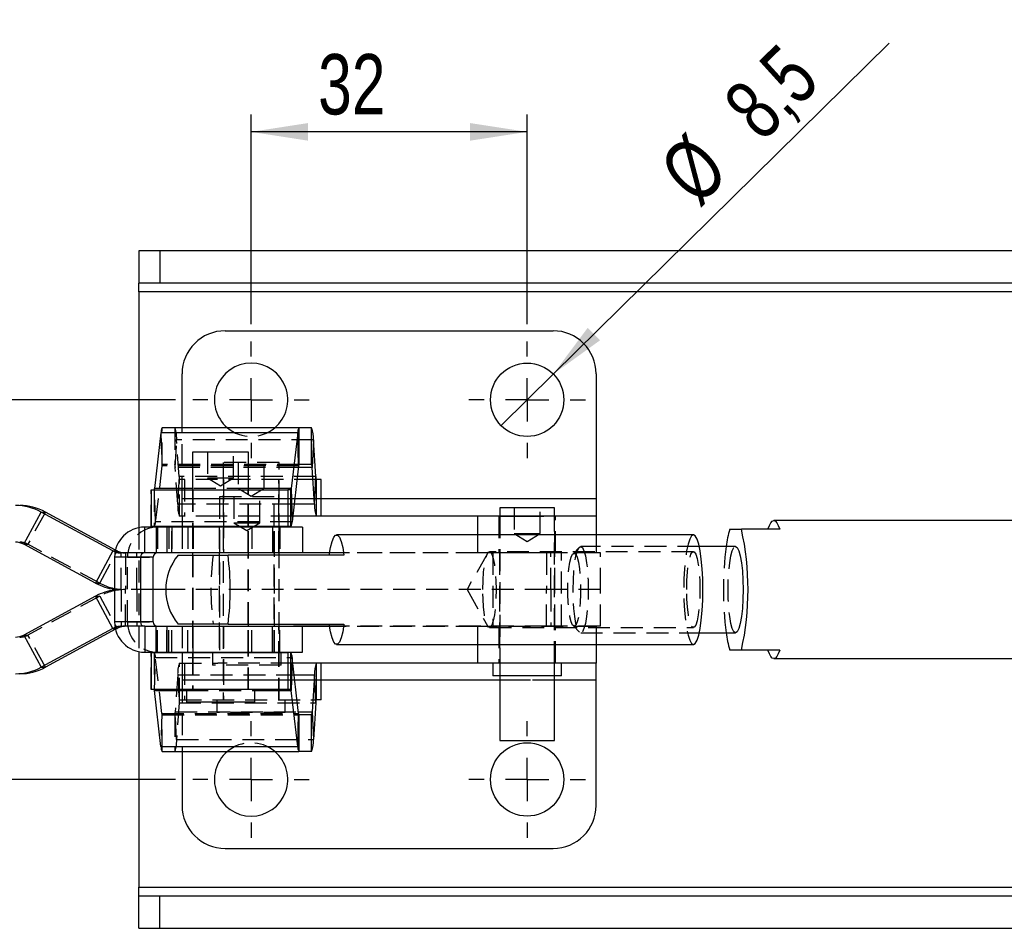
# Model space of a CAD drawing. Extents: x 85 to 782, y 44 to 558.
# Tile 3 of 10: x 187 to 301, y 276 to 381. Entities that reach past the tile are written whole.
import ezdxf

# ---------------------------------------------------------------- set-up
doc = ezdxf.new("R2010")
doc.units = 0
doc.header["$LTSCALE"] = 2
doc.linetypes.add('HIDDEN', pattern=[1.905, 1.27, -0.635])
doc.layers.get('0').update_dxf_attribs({"linetype": 'CONTINUOUS'})
doc.styles.add('SLDTEXTSTYLE0', font='TXT', dxfattribs={"width": 0.75})
doc.dimstyles.new('SLDDIMSTYLE3', dxfattribs={"dimtxt": 7, "dimasz": 6.604, "dimexe": 0, "dimexo": 0.0625, "dimgap": 1.75, "dimtad": 1, "dimdec": 3, "dimrnd": 1e-09, "dimzin": 12, "dimtxsty": 'SLDTEXTSTYLE0', "dimsah": 1, "dimcen": 0.09, "dimazin": 3, "dimtfac": 1, "dimtdec": 3, "dimtofl": 0, "dimtmove": 0, "dimatfit": 3, "dimtolj": 1, "dimtzin": 12})
doc.dimstyles.new('SLDDIMSTYLE4', dxfattribs={"dimtxt": 7, "dimasz": 6.604, "dimexe": 0, "dimexo": 0.0625, "dimgap": 1.75, "dimtad": 1, "dimdec": 3, "dimrnd": 1e-09, "dimzin": 12, "dimtxsty": 'SLDTEXTSTYLE0', "dimblk1": 'NONE', "dimsah": 1, "dimcen": 0, "dimazin": 3, "dimtfac": 1, "dimtdec": 3, "dimtmove": 0, "dimatfit": 3, "dimtolj": 1, "dimtzin": 12})

# ---------------------------------------------------------------- blocks, each defined once
blk = doc.blocks.new('_D_5')
at = {"color": 179, "linetype": 'CONTINUOUS'}
for p, q in [((173.07, 337.16), (173.07, 354.72)), ((205.37, 337.16), (171.07, 337.16)), ((173.07, 293.16), (173.07, 337.16)), ((205.37, 293.16), (171.07, 293.16))]:
    blk.add_line(p, q, dxfattribs=at)
for points in [[(173.07, 337.16), (172.05, 330.55), (174.08, 330.55)], [(173.07, 293.16), (174.08, 299.76), (172.05, 299.76)]]:
    blk.add_solid(points, dxfattribs=at)
at = {"color": 179, "linetype": 'CONTINUOUS', "insert": (164.04, 338.69, -50.05), "char_height": 7, "attachment_point": 1, "rotation": 90, "style": 'SLDTEXTSTYLE0'}
blk.add_mtext('44', dxfattribs=at)
blk = doc.blocks.new('_D_6')
at = {"color": 179, "linetype": 'CONTINUOUS'}
for p, q in [((214.12, 345.91), (214.12, 370.21)), ((246.12, 345.91), (246.12, 370.21)), ((246.12, 368.21), (214.12, 368.21))]:
    blk.add_line(p, q, dxfattribs=at)
for points in [[(214.12, 368.21), (220.72, 367.19), (220.72, 369.23)], [(246.12, 368.21), (239.51, 369.23), (239.51, 367.19)]]:
    blk.add_solid(points, dxfattribs=at)
at = {"color": 179, "linetype": 'CONTINUOUS', "insert": (221.89, 377.23, -50.05), "char_height": 7, "attachment_point": 1, "style": 'SLDTEXTSTYLE0'}
blk.add_mtext('32', dxfattribs=at)
blk = doc.blocks.new('_D_8')
at = {"color": 179, "linetype": 'CONTINUOUS'}
for q in [(288.07, 378.5), (243.09, 334.17)]:
    blk.add_line((249.14, 340.14), q, dxfattribs=at)
blk.add_solid([(249.14, 340.14), (254.56, 344.05), (253.13, 345.5)], dxfattribs=at)
at = {"color": 179, "linetype": 'CONTINUOUS', "char_height": 7, "attachment_point": 1, "rotation": 44.583, "style": 'SLDTEXTSTYLE0'}
for s, insert in [('8,5', (268.43, 371.91, -50.05)), ('%%c', (260.99, 364.42, -50.05))]:
    blk.add_mtext(s, dxfattribs=dict(at, insert=insert))
blk = doc.blocks.new('_NONE')
blk = doc.blocks.new('SW_CENTERMARKSYMBOL_6')
at = {"color": 0, "linetype": 'CONTINUOUS'}
for p, q in [((0, 5), (0, 6.75)), ((0, 0), (0, 2.5)), ((-5, 0), (-6.75, 0)), ((0, 0), (-2.5, 0)), ((0, 0), (0, -2.5)), ((0, 0), (2.5, 0)), ((5, 0), (6.75, 0)), ((0, -5), (0, -6.75))]:
    blk.add_line(p, q, dxfattribs=at)
blk = doc.blocks.new('SW_CENTERMARKSYMBOL_7')
at = {"color": 0, "linetype": 'CONTINUOUS'}
for p, q in [((0, 5), (0, 6.75)), ((0, 0), (0, 2.5)), ((-5, 0), (-6.75, 0)), ((0, 0), (-2.5, 0)), ((0, 0), (0, -2.5)), ((0, 0), (2.5, 0)), ((5, 0), (6.75, 0)), ((0, -5), (0, -6.75))]:
    blk.add_line(p, q, dxfattribs=at)
blk = doc.blocks.new('SW_CENTERMARKSYMBOL_8')
at = {"color": 0, "linetype": 'CONTINUOUS'}
for p, q in [((0, 5), (0, 6.75)), ((0, 0), (0, 2.5)), ((-5, 0), (-6.75, 0)), ((0, 0), (-2.5, 0)), ((0, 0), (0, -2.5)), ((0, 0), (2.5, 0)), ((5, 0), (6.75, 0)), ((0, -5), (0, -6.75))]:
    blk.add_line(p, q, dxfattribs=at)
blk = doc.blocks.new('SW_CENTERMARKSYMBOL_9')
at = {"color": 0, "linetype": 'CONTINUOUS'}
for p, q in [((0, 5), (0, 6.75)), ((0, 0), (0, 2.5)), ((-5, 0), (-6.75, 0)), ((0, 0), (-2.5, 0)), ((0, 0), (0, -2.5)), ((0, 0), (2.5, 0)), ((5, 0), (6.75, 0)), ((0, -5), (0, -6.75))]:
    blk.add_line(p, q, dxfattribs=at)

msp = doc.modelspace()

# ---------------------------------------------------------------- linework, layer by layer
at = {"color": 7, "linetype": 'CONTINUOUS'}
for p, q in [((201.117377, 354.407427), (201.117377, 350.657427)), ((203.55807, 354.407427), (201.117377, 354.407427)), ((203.55807, 354.407427), (203.55807, 350.657427)), ((315.88015, 354.407427), (203.55807, 354.407427)), ((203.55807, 350.657427), (201.117377, 350.657427)), ((201.117377, 349.657425), (201.117377, 350.657427)), ((315.88015, 350.657427), (203.55807, 350.657427)), ((201.117377, 349.657425), (201.117377, 322.341603)), ((211.117377, 345.157425), (249.117378, 345.157425)), ((206.117377, 333.912262), (206.117377, 340.157426)), ((254.117377, 340.157426), (254.117377, 325.662262)), ((203.677577, 333.346019), (202.929674, 326.859977)), ((219.528242, 333.346019), (203.677577, 333.346019)), ((219.665961, 333.912262), (203.815295, 333.912262)), ((219.528242, 333.346019), (218.78034, 326.859977)), ((219.630034, 329.514546), (219.528242, 333.346019)), ((219.665961, 333.912262), (219.665961, 329.662262)), ((221.136262, 333.912262), (219.665961, 333.912262)), ((221.136262, 329.662262), (221.136262, 333.912262)), ((221.34338, 332.527987), (221.190293, 329.301147)), ((221.618114, 328.273377), (221.34338, 332.527987)), ((207.336138, 331.102588), (207.336138, 326.712262)), ((213.836138, 331.102588), (207.336138, 331.102588)), ((213.836138, 326.712262), (213.836138, 331.102588)), ((219.630034, 329.514546), (218.882132, 323.028505)), ((221.136262, 329.662262), (219.665961, 329.662262)), ((221.465027, 325.046536), (221.190293, 329.301147)), ((221.465027, 325.046536), (221.618114, 328.273377)), ((221.672144, 327.912262), (221.672144, 323.662262)), ((222.250266, 327.912262), (221.672144, 327.912262)), ((222.250266, 323.662262), (222.250266, 327.912262)), ((202.52818, 326.712262), (202.52818, 322.462262)), ((202.52818, 326.712262), (218.391013, 326.712262)), ((218.391013, 326.712262), (218.391013, 322.462262)), ((218.744413, 326.712262), (218.391013, 326.712262)), ((218.744413, 322.462262), (218.744413, 326.712262)), ((218.78034, 326.859977), (218.882132, 323.028505)), ((254.117377, 325.662262), (254.117377, 323.662262)), ((187.766224, 320.416251), (189.788541, 324.153756)), ((198.106931, 319.6486), (189.788541, 324.153756)), ((189.788541, 324.153756), (190.275807, 324.153756)), ((198.407562, 319.749679), (190.275807, 324.153756)), ((242.942378, 324.652589), (242.942378, 323.662262)), ((249.292378, 324.652589), (242.942378, 324.652589)), ((249.292378, 323.662262), (249.292378, 324.652589)), ((240.370881, 323.662262), (218.95521, 323.662262)), ((254.117377, 323.662262), (240.370881, 323.662262)), ((254.117377, 323.662262), (254.117377, 321.507425)), ((322.215542, 323.157426), (274.704777, 323.157426)), ((201.790056, 319.407426), (201.790056, 322.407425)), ((203.113967, 322.407425), (201.790056, 322.407425)), ((218.391013, 322.462262), (202.52818, 322.462262)), ((203.113967, 322.407425), (203.113967, 319.407426)), ((204.336138, 322.407425), (203.113967, 322.407425)), ((204.336138, 322.407425), (204.336138, 319.407426)), ((216.606295, 322.407425), (204.336138, 322.407425)), ((206.117377, 322.462262), (206.117377, 322.407425)), ((207.336138, 322.462262), (207.336138, 322.407425)), ((213.836138, 322.407425), (213.836138, 322.462262)), ((216.606295, 322.407425), (216.606295, 319.407426)), ((220.066739, 322.407425), (216.606295, 322.407425)), ((216.807451, 322.407425), (216.807451, 322.462262)), ((218.744413, 322.462262), (218.391013, 322.462262)), ((220.066739, 322.407425), (220.066739, 319.407426)), ((269.596376, 322.157426), (270.952113, 322.157426)), ((275.382646, 322.157426), (270.952113, 322.157426)), ((265.377127, 321.507425), (224.025436, 321.507425)), ((196.084614, 315.911096), (187.766224, 320.416251)), ((198.106931, 319.6486), (196.084614, 315.911096)), ((270.274245, 320.157426), (266.062241, 320.157426)), ((201.292213, 318.907425), (198.305153, 318.907425)), ((198.305153, 318.907425), (198.305153, 311.407426)), ((202.776699, 318.907425), (201.292213, 318.907425)), ((201.292213, 318.907425), (201.292213, 311.407426)), ((203.113967, 319.407426), (201.790056, 319.407426)), ((202.776699, 311.407426), (202.776699, 318.907425)), ((204.336138, 319.407426), (203.113967, 319.407426)), ((216.606295, 319.407426), (204.336138, 319.407426)), ((205.654353, 319.157426), (211.449323, 319.157426)), ((207.336138, 319.407426), (207.336138, 319.157426)), ((224.888621, 319.157426), (211.449323, 319.157426)), ((213.836138, 319.157426), (213.836138, 319.407426)), ((219.047915, 319.407426), (216.606295, 319.407426)), ((223.19966, 319.407426), (219.047915, 319.407426)), ((223.200424, 319.412262), (220.066739, 319.412262)), ((204.236138, 315.157425), (202.776699, 315.157425)), ((196.084614, 314.403755), (187.766224, 309.8986)), ((198.106931, 310.666251), (196.084614, 314.403755)), ((198.106931, 310.666251), (189.788541, 306.161095)), ((198.407562, 310.565172), (190.275807, 306.161095)), ((201.292213, 311.407426), (198.305153, 311.407426)), ((202.776699, 311.407426), (201.292213, 311.407426)), ((201.790056, 310.907425), (201.790056, 307.907426)), ((201.790056, 310.907425), (203.113967, 310.907425)), ((203.113967, 307.907426), (203.113967, 310.907425)), ((203.113967, 310.907425), (204.336138, 310.907425)), ((204.336138, 310.907425), (204.336138, 307.907426)), ((204.336138, 310.907425), (216.606295, 310.907425)), ((211.449323, 311.157425), (205.654353, 311.157425)), ((207.336138, 311.157425), (207.336138, 310.907425)), ((211.449323, 311.157425), (224.888621, 311.157425)), ((213.836138, 310.907425), (213.836138, 311.157425)), ((216.606295, 307.907426), (216.606295, 310.907425)), ((216.606295, 310.907425), (219.047915, 310.907425)), ((223.19966, 310.907425), (219.047915, 310.907425)), ((220.066739, 307.907426), (220.066739, 310.907425)), ((223.200424, 310.902589), (220.066739, 310.902589)), ((187.766224, 309.8986), (189.788541, 306.161095)), ((266.062241, 310.157426), (270.274245, 310.157426)), ((224.025436, 308.807426), (265.377127, 308.807426)), ((254.117377, 308.807426), (254.117377, 306.652589)), ((270.952113, 308.157426), (269.596376, 308.157426)), ((275.382646, 308.157426), (270.952113, 308.157426)), ((201.117377, 307.973248), (201.117377, 280.657426)), ((201.790056, 307.907426), (203.113967, 307.907426)), ((202.52818, 307.852589), (202.52818, 303.602589)), ((202.52818, 307.852589), (218.391013, 307.852589)), ((203.113967, 307.907426), (204.336138, 307.907426)), ((204.336138, 307.907426), (216.606295, 307.907426)), ((206.117377, 307.907426), (206.117377, 307.852589)), ((207.336138, 307.907426), (207.336138, 307.852589)), ((213.836138, 307.852589), (213.836138, 307.907426)), ((216.606295, 307.907426), (220.066739, 307.907426)), ((217.601202, 307.852589), (217.601202, 307.907426)), ((218.391013, 307.852589), (218.391013, 303.602589)), ((218.744413, 307.852589), (218.391013, 307.852589)), ((218.744413, 303.602589), (218.744413, 307.852589)), ((218.882132, 307.286346), (218.78034, 303.454874)), ((219.630034, 300.800305), (218.882132, 307.286346)), ((274.704777, 307.157426), (322.215542, 307.157426)), ((189.788541, 306.161095), (190.275807, 306.161095)), ((240.370881, 306.652589), (218.95521, 306.652589)), ((221.672144, 306.652589), (221.672144, 302.402589)), ((222.250266, 302.402589), (222.250266, 306.652589)), ((254.117377, 306.652589), (240.370881, 306.652589)), ((242.148627, 306.652589), (242.148627, 305.152589)), ((250.086125, 305.152589), (250.086125, 306.652589)), ((254.117377, 304.652589), (254.117377, 306.652589)), ((221.465027, 305.268315), (221.190293, 301.013704)), ((221.618114, 302.041474), (221.465027, 305.268315)), ((250.086125, 305.152589), (242.148627, 305.152589)), ((242.942378, 305.152589), (242.942378, 297.657425)), ((249.292378, 297.657425), (249.292378, 305.152589)), ((218.391013, 303.602589), (202.52818, 303.602589)), ((206.617388, 303.602589), (206.617388, 302.102589)), ((214.554888, 302.102589), (214.554888, 303.602589)), ((218.744413, 303.602589), (218.391013, 303.602589)), ((254.117377, 290.157425), (254.117377, 304.652589)), ((203.677577, 296.968832), (202.929674, 303.454874)), ((219.528242, 296.968832), (218.78034, 303.454874)), ((214.554888, 302.102589), (206.617388, 302.102589)), ((221.618114, 302.041474), (221.34338, 297.786864)), ((222.250266, 302.402589), (221.672144, 302.402589)), ((219.528242, 296.968832), (219.630034, 300.800305)), ((219.665961, 300.652589), (219.665961, 296.402589)), ((221.136262, 300.652589), (219.665961, 300.652589)), ((221.136262, 296.402589), (221.136262, 300.652589)), ((221.190293, 301.013704), (221.34338, 297.786864)), ((203.677577, 296.968832), (219.528242, 296.968832)), ((242.942378, 297.657425), (245.50343, 297.657425)), ((245.50343, 297.657425), (249.292378, 297.657425)), ((203.815295, 296.402589), (219.665961, 296.402589)), ((206.117377, 296.402589), (206.117377, 290.157425)), ((221.136262, 296.402589), (219.665961, 296.402589)), ((211.117377, 285.157426), (249.117378, 285.157426)), ((201.117377, 279.657424), (201.117377, 280.657426)), ((201.117377, 275.907424), (201.117377, 279.657424)), ((201.117377, 279.657424), (203.55807, 279.657424)), ((203.55807, 275.907424), (203.55807, 279.657424)), ((203.55807, 279.657424), (315.88015, 279.657424)), ((201.117377, 275.907424), (203.55807, 275.907424)), ((203.55807, 275.907424), (315.88015, 275.907424))]:
    msp.add_line(p, q, dxfattribs=at)
at = {"color": 8, "linetype": 'CONTINUOUS'}
for p, q in [((318.908893, 349.657425), (201.117377, 349.657425)), ((221.190293, 329.301147), (219.605427, 329.301147)), ((207.336138, 326.859977), (202.929674, 326.859977)), ((218.78034, 326.859977), (213.836138, 326.859977)), ((254.117377, 325.662262), (222.250266, 325.662262)), ((221.465027, 325.046536), (219.11483, 325.046536)), ((240.370881, 323.662262), (240.370881, 321.507425)), ((198.106931, 319.6486), (198.384188, 319.6486)), ((198.106931, 310.666251), (198.384188, 310.666251)), ((240.370881, 308.807426), (240.370881, 306.652589)), ((219.11483, 305.268315), (221.465027, 305.268315)), ((242.942378, 304.652589), (222.250266, 304.652589)), ((254.117377, 304.652589), (249.292378, 304.652589)), ((202.929674, 303.454874), (206.617388, 303.454874)), ((214.554888, 303.454874), (218.78034, 303.454874)), ((219.605427, 301.013704), (221.190293, 301.013704)), ((201.117377, 280.657426), (318.908893, 280.657426))]:
    msp.add_line(p, q, dxfattribs=at)
at = {"color": 7, "linetype": 'HIDDEN'}
for p, q in [((318.908893, 349.657425), (201.117377, 349.657425)), ((203.677577, 333.346019), (203.779369, 329.514546)), ((203.815295, 329.662262), (203.815295, 333.912262)), ((205.285597, 333.912262), (205.285597, 329.662262)), ((206.117377, 325.662262), (206.117377, 333.912262)), ((205.339628, 329.301147), (205.492714, 332.527987)), ((221.34338, 332.527987), (205.492714, 332.527987)), ((205.767449, 328.273377), (205.492714, 332.527987)), ((209.086138, 331.102588), (209.086138, 328.102589)), ((212.086138, 328.102589), (212.086138, 331.102588)), ((217.367377, 329.902589), (210.867377, 329.902589)), ((210.867377, 329.902589), (210.867377, 302.402589)), ((212.617377, 329.902589), (212.617377, 326.902589)), ((215.617377, 326.902589), (215.617377, 329.902589)), ((217.367377, 302.402589), (217.367377, 329.902589)), ((203.779369, 329.514546), (203.031466, 323.028505)), ((219.630034, 329.514546), (203.779369, 329.514546)), ((219.665961, 329.662262), (203.815295, 329.662262)), ((205.614362, 325.046536), (205.339628, 329.301147)), ((219.605427, 329.301147), (205.339628, 329.301147)), ((205.767449, 328.273377), (205.614362, 325.046536)), ((221.618114, 328.273377), (205.767449, 328.273377)), ((221.672144, 327.912262), (205.821479, 327.912262)), ((205.821479, 323.662262), (205.821479, 327.912262)), ((206.399602, 327.912262), (206.399602, 323.662262)), ((209.086138, 328.102589), (210.584606, 328.102589)), ((209.086138, 328.102589), (210.586138, 327.201298)), ((210.584606, 328.102589), (212.086138, 328.102589)), ((210.586138, 327.201298), (212.086138, 328.102589)), ((210.917377, 327.912262), (210.917377, 323.662262)), ((217.317377, 323.662262), (217.317377, 327.912262)), ((202.540347, 322.462262), (202.540347, 326.712262)), ((202.893748, 326.712262), (202.893748, 322.462262)), ((203.031466, 323.028505), (202.929674, 326.859977)), ((213.836138, 326.859977), (207.336138, 326.859977)), ((207.336138, 326.712262), (207.336138, 322.462262)), ((207.386138, 326.712262), (207.386138, 322.462262)), ((212.617377, 326.902589), (214.117377, 326.902589)), ((212.617377, 326.902589), (214.117377, 326.001298)), ((213.786138, 322.462262), (213.786138, 326.712262)), ((213.836138, 322.462262), (213.836138, 326.712262)), ((214.117377, 326.902589), (215.617377, 326.902589)), ((214.117377, 326.001298), (215.617377, 326.902589)), ((206.117377, 323.662262), (206.117377, 325.662262)), ((254.117377, 325.662262), (206.117377, 325.662262)), ((222.250266, 325.662262), (206.117377, 325.662262)), ((216.807451, 325.907426), (210.457451, 325.907426)), ((210.457451, 325.907426), (210.457451, 307.907426)), ((212.132451, 325.907426), (212.132451, 322.907425)), ((215.132452, 322.907425), (215.132452, 325.907426)), ((216.807451, 322.462262), (216.807451, 325.907426)), ((190.275807, 324.153756), (188.253491, 320.416251)), ((219.11483, 325.046536), (205.614362, 325.046536)), ((244.617377, 324.652589), (244.617377, 321.652589)), ((247.617375, 321.652589), (247.617375, 324.652589)), ((218.882132, 323.028505), (203.031466, 323.028505)), ((210.274763, 323.662262), (205.821479, 323.662262)), ((206.117377, 323.662262), (206.117377, 322.462262)), ((218.95521, 323.662262), (210.274763, 323.662262)), ((210.917377, 323.662262), (210.917377, 319.412262)), ((217.317377, 319.412262), (217.317377, 323.662262)), ((242.817376, 323.662262), (242.817376, 319.412262)), ((242.917378, 323.662262), (242.917378, 319.412262)), ((242.942378, 323.662262), (242.942378, 306.652589)), ((242.942378, 323.657426), (245.50343, 323.657426)), ((245.50343, 323.657426), (249.292378, 323.657426)), ((249.292378, 306.652589), (249.292378, 323.662262)), ((249.317378, 319.412262), (249.317378, 323.662262)), ((249.417376, 319.412262), (249.417376, 323.662262)), ((201.117377, 322.341603), (201.117377, 307.973248)), ((203.274543, 322.407425), (203.274543, 319.407426)), ((204.363097, 322.407425), (204.363097, 319.407426)), ((204.598454, 322.407425), (204.598454, 319.407426)), ((204.919779, 322.407425), (204.919779, 319.407426)), ((204.928406, 319.407426), (204.928406, 322.407425)), ((206.117377, 322.407425), (206.117377, 319.412262)), ((206.775388, 322.407425), (206.775388, 319.407426)), ((207.336138, 322.407425), (207.336138, 319.407426)), ((207.386138, 322.407425), (207.386138, 319.407426)), ((207.40941, 322.407425), (207.40941, 319.407426)), ((210.432452, 322.407425), (210.432452, 319.407426)), ((212.132451, 322.907425), (213.694268, 322.907425)), ((212.132451, 322.907425), (213.632452, 322.006135)), ((213.632452, 322.006135), (215.132452, 322.907425)), ((213.694268, 322.907425), (215.132452, 322.907425)), ((213.786138, 319.407426), (213.786138, 322.407425)), ((213.836138, 319.407426), (213.836138, 322.407425)), ((214.212329, 322.407425), (214.212329, 319.407426)), ((216.807451, 307.907426), (216.807451, 322.407425)), ((216.832452, 319.407426), (216.832452, 322.407425)), ((217.44831, 322.407425), (217.44831, 319.407426)), ((240.370881, 321.507425), (240.370881, 319.412262)), ((244.617377, 321.652589), (246.117376, 321.652589)), ((244.617377, 321.652589), (246.117376, 320.751298)), ((246.117376, 321.652589), (247.617375, 321.652589)), ((246.117376, 320.751298), (247.617375, 321.652589)), ((254.117377, 321.507425), (254.117377, 319.412262)), ((187.766224, 320.416251), (188.253491, 320.416251)), ((196.57188, 315.911096), (188.253491, 320.416251)), ((196.57188, 315.911096), (198.594197, 319.6486)), ((198.384188, 319.6486), (198.594197, 319.6486)), ((198.594197, 319.6486), (198.407562, 319.749679)), ((265.377127, 319.557425), (241.747588, 319.557425)), ((252.167117, 320.077787), (251.43582, 319.323004)), ((266.062241, 320.157426), (252.322685, 320.157426)), ((199.789639, 318.907425), (198.305153, 318.907425)), ((199.058609, 315.157425), (199.058609, 319.407426)), ((201.790056, 319.407426), (199.058609, 319.407426)), ((199.545875, 319.407426), (199.545875, 315.157425)), ((199.789639, 318.907425), (202.776699, 318.907425)), ((199.789639, 311.407426), (199.789639, 318.907425)), ((200.882114, 315.157425), (200.882114, 319.407426)), ((220.066739, 319.412262), (206.117377, 319.412262)), ((207.336138, 319.157426), (207.336138, 311.157425)), ((207.386138, 319.157426), (207.386138, 311.157425)), ((210.432452, 319.407426), (210.432452, 315.157425)), ((213.786138, 311.157425), (213.786138, 319.157426)), ((213.836138, 311.157425), (213.836138, 319.157426)), ((216.832452, 315.157425), (216.832452, 319.407426)), ((248.372585, 319.407426), (223.19966, 319.407426)), ((240.370881, 319.412262), (223.200424, 319.412262)), ((241.519746, 319.360447), (239.144612, 315.157425)), ((254.117377, 319.412262), (240.370881, 319.412262)), ((242.148627, 319.407426), (242.148627, 310.907425)), ((242.917378, 319.407426), (242.917378, 315.157425)), ((248.372585, 319.407426), (248.372585, 315.157425)), ((254.6173, 319.407426), (248.372585, 319.407426)), ((248.859849, 315.157425), (248.859849, 319.407426)), ((249.317378, 315.157425), (249.317378, 319.407426)), ((250.086125, 310.907425), (250.086125, 319.407426)), ((254.6173, 315.157425), (254.6173, 319.407426)), ((196.084614, 315.911096), (196.57188, 315.911096)), ((199.058609, 315.157425), (199.058609, 310.907425)), ((202.776699, 315.157425), (199.058609, 315.157425)), ((199.545875, 310.907425), (199.545875, 315.157425)), ((200.882114, 315.157425), (200.882114, 310.907425)), ((248.372585, 315.157425), (204.236138, 315.157425)), ((210.432452, 315.157425), (210.432452, 310.907425)), ((216.832452, 310.907425), (216.832452, 315.157425)), ((239.144612, 315.157425), (241.519746, 310.954404)), ((242.917378, 315.157425), (242.917378, 310.907425)), ((254.6173, 315.157425), (248.372585, 315.157425)), ((248.372585, 310.907425), (248.372585, 315.157425)), ((248.859849, 315.157425), (248.859849, 310.907425)), ((249.317378, 310.907425), (249.317378, 315.157425)), ((254.6173, 310.907425), (254.6173, 315.157425)), ((196.57188, 314.403755), (188.253491, 309.8986)), ((196.084614, 314.403755), (196.57188, 314.403755)), ((196.57188, 314.403755), (198.594197, 310.666251)), ((199.789639, 311.407426), (198.305153, 311.407426)), ((198.384188, 310.666251), (198.594197, 310.666251)), ((198.594197, 310.666251), (198.407562, 310.565172)), ((201.790056, 310.907425), (199.058609, 310.907425)), ((199.789639, 311.407426), (202.776699, 311.407426)), ((203.274543, 307.907426), (203.274543, 310.907425)), ((204.363097, 307.907426), (204.363097, 310.907425)), ((204.598454, 307.907426), (204.598454, 310.907425)), ((204.919779, 307.907426), (204.919779, 310.907425)), ((204.928406, 307.907426), (204.928406, 310.907425)), ((206.117377, 310.902589), (206.117377, 307.907426)), ((220.066739, 310.902589), (206.117377, 310.902589)), ((206.775388, 307.907426), (206.775388, 310.907425)), ((207.336138, 310.907425), (207.336138, 307.907426)), ((207.386138, 310.907425), (207.386138, 307.907426)), ((207.40941, 307.907426), (207.40941, 310.907425)), ((210.432452, 310.907425), (210.432452, 307.907426)), ((210.917377, 310.902589), (210.917377, 306.652589)), ((213.786138, 307.907426), (213.786138, 310.907425)), ((213.836138, 307.907426), (213.836138, 310.907425)), ((214.212329, 307.907426), (214.212329, 310.907425)), ((216.832452, 307.907426), (216.832452, 310.907425)), ((217.317377, 306.652589), (217.317377, 310.902589)), ((217.44831, 307.907426), (217.44831, 310.907425)), ((248.372585, 310.907425), (223.19966, 310.907425)), ((240.370881, 310.902589), (223.200424, 310.902589)), ((254.117377, 310.902589), (240.370881, 310.902589)), ((240.370881, 310.902589), (240.370881, 308.807426)), ((241.747588, 310.757426), (265.377127, 310.757426)), ((242.817376, 310.902589), (242.817376, 306.652589)), ((242.917378, 310.902589), (242.917378, 306.652589)), ((254.6173, 310.907425), (248.372585, 310.907425)), ((249.317378, 306.652589), (249.317378, 310.902589)), ((249.417376, 306.652589), (249.417376, 310.902589)), ((251.43582, 310.991848), (252.167117, 310.237065)), ((254.117377, 310.902589), (254.117377, 308.807426)), ((187.766224, 309.8986), (188.253491, 309.8986)), ((190.275807, 306.161095), (188.253491, 309.8986)), ((252.322685, 310.157426), (266.062241, 310.157426)), ((202.540347, 303.602589), (202.540347, 307.852589)), ((202.893748, 307.852589), (202.893748, 303.602589)), ((202.929674, 303.454874), (203.031466, 307.286346)), ((203.031466, 307.286346), (218.882132, 307.286346)), ((203.779369, 300.800305), (203.031466, 307.286346)), ((206.117377, 307.852589), (206.117377, 306.652589)), ((207.336138, 307.852589), (207.336138, 303.602589)), ((207.386138, 307.852589), (207.386138, 303.602589)), ((209.663702, 307.907426), (209.663702, 306.407425)), ((213.786138, 303.602589), (213.786138, 307.852589)), ((213.836138, 303.602589), (213.836138, 307.852589)), ((217.601202, 306.407425), (217.601202, 307.852589)), ((205.821479, 306.652589), (210.274763, 306.652589)), ((205.821479, 302.402589), (205.821479, 306.652589)), ((206.117377, 306.652589), (206.117377, 304.652589)), ((206.399602, 306.652589), (206.399602, 302.402589)), ((217.601202, 306.407425), (209.663702, 306.407425)), ((218.95521, 306.652589), (210.274763, 306.652589)), ((210.917377, 306.652589), (210.917377, 302.402589)), ((217.317377, 302.402589), (217.317377, 306.652589)), ((242.942378, 306.652589), (242.942378, 305.152589)), ((249.292378, 305.152589), (249.292378, 306.652589)), ((205.614362, 305.268315), (205.339628, 301.013704)), ((205.614362, 305.268315), (205.767449, 302.041474)), ((205.614362, 305.268315), (219.11483, 305.268315)), ((254.117377, 304.652589), (206.117377, 304.652589)), ((206.117377, 304.652589), (206.117377, 296.402589)), ((222.250266, 304.652589), (206.117377, 304.652589)), ((249.292378, 304.652589), (242.942378, 304.652589)), ((206.617388, 303.454874), (214.554888, 303.454874)), ((205.767449, 302.041474), (205.492714, 297.786864)), ((205.767449, 302.041474), (221.618114, 302.041474)), ((205.821479, 302.402589), (221.672144, 302.402589)), ((210.148627, 302.402589), (210.148627, 300.902589)), ((218.086127, 300.902589), (218.086127, 302.402589)), ((203.779369, 300.800305), (203.677577, 296.968832)), ((203.779369, 300.800305), (219.630034, 300.800305)), ((203.815295, 300.652589), (219.665961, 300.652589)), ((203.815295, 296.402589), (203.815295, 300.652589)), ((205.285597, 300.652589), (205.285597, 296.402589)), ((205.492714, 297.786864), (205.339628, 301.013704)), ((205.339628, 301.013704), (219.605427, 301.013704)), ((218.086127, 300.902589), (210.148627, 300.902589)), ((205.492714, 297.786864), (221.34338, 297.786864)), ((201.117377, 280.657426), (318.908893, 280.657426))]:
    msp.add_line(p, q, dxfattribs=at)
at = {"color": 7, "linetype": 'CONTINUOUS', "flags": 128}
for points in [[(274.026908, 322.157426), (274.186693, 322.589646), (274.354726, 322.903393), (274.528347, 323.093664), (274.704777, 323.157426), (274.881214, 323.093664), (275.054828, 322.903393), (275.222868, 322.589646), (275.382646, 322.157426)], [(223.162251, 319.157426), (223.316517, 320.047909), (223.498382, 320.747999), (223.700766, 321.230439), (223.91579, 321.476448), (224.135083, 321.476448), (224.350106, 321.230439), (224.552492, 320.747999), (224.734357, 320.047909), (224.888621, 319.157426)], [(266.488534, 315.157425), (266.467177, 316.396249), (266.403932, 317.587465), (266.301226, 318.685296), (266.16301, 319.647554), (265.99459, 320.437258), (265.802443, 321.024061), (265.59395, 321.385412), (265.377127, 321.507425)], [(270.274245, 320.157426), (270.468973, 320.032066), (270.653941, 319.66227), (270.819873, 319.066584), (270.958439, 318.274875), (271.062702, 317.326845), (271.127425, 316.270031), (271.149367, 315.157426), (271.127425, 314.044821), (271.062702, 312.988007), (270.958439, 312.039977), (270.819873, 311.248268), (270.653941, 310.652582), (270.468973, 310.282786), (270.274245, 310.157426)], [(265.377127, 308.807426), (265.59395, 308.929439), (265.802443, 309.29079), (265.99459, 309.877593), (266.16301, 310.667297), (266.301226, 311.629555), (266.403932, 312.727386), (266.467177, 313.918602), (266.488534, 315.157425)], [(224.888621, 311.157425), (224.734357, 310.266942), (224.552492, 309.566852), (224.350106, 309.084412), (224.135083, 308.838403), (223.91579, 308.838403), (223.700766, 309.084412), (223.498382, 309.566852), (223.316517, 310.266942), (223.162251, 311.157425)], [(275.382646, 308.157426), (275.222868, 307.725205), (275.054828, 307.411459), (274.881214, 307.221188), (274.704777, 307.157426), (274.528347, 307.221188), (274.354726, 307.411459), (274.186693, 307.725205), (274.026908, 308.157426)]]:
    msp.add_lwpolyline(points, dxfattribs=at)
at = {"color": 7, "linetype": 'HIDDEN', "flags": 128}
for points in [[(265.377127, 321.507425), (265.1603, 321.385412), (264.951807, 321.024061), (264.75966, 320.437258), (264.59124, 319.647554), (264.453024, 318.685296), (264.350318, 317.587465), (264.287073, 316.396249), (264.265716, 315.157425), (264.287073, 313.918602), (264.350318, 312.727386), (264.453024, 311.629555), (264.59124, 310.667297), (264.75966, 309.877593), (264.951807, 309.29079), (265.1603, 308.929439), (265.377127, 308.807426)], [(240.977478, 315.157425), (240.999859, 316.210414), (241.065692, 317.202208), (241.171155, 318.075165), (241.310116, 318.778555), (241.474506, 319.271497), (241.654761, 319.525345), (241.840415, 319.525345), (242.020674, 319.271497), (242.18506, 318.778555), (242.324025, 318.075165), (242.429488, 317.202208), (242.495321, 316.210414), (242.517699, 315.157425), (242.495321, 314.104437), (242.429488, 313.112643), (242.324025, 312.239686), (242.18506, 311.536296), (242.020674, 311.043354), (241.840415, 310.789506), (241.654761, 310.789506), (241.474506, 311.043354), (241.310116, 311.536296), (241.171155, 312.239686), (241.065692, 313.112643), (240.999859, 314.104437), (240.977478, 315.157425)], [(252.322685, 320.157426), (252.517421, 320.032066), (252.702389, 319.66227), (252.868317, 319.066584), (253.006887, 318.274875), (253.111147, 317.326845), (253.17587, 316.270031), (253.197812, 315.157426), (253.17587, 314.044821), (253.111147, 312.988007), (253.006887, 312.039977), (252.868317, 311.248268), (252.702389, 310.652582), (252.517421, 310.282786), (252.322685, 310.157426), (252.127953, 310.282786), (251.942985, 310.652582), (251.777053, 311.248268), (251.638487, 312.039977), (251.534228, 312.988007), (251.469504, 314.044821), (251.447562, 315.157426), (251.469504, 316.270031), (251.534228, 317.326845), (251.638487, 318.274875), (251.777053, 319.066584), (251.942985, 319.66227), (252.127953, 320.032066), (252.322685, 320.157426)], [(264.607016, 315.157425), (264.629394, 316.210414), (264.695227, 317.202208), (264.80069, 318.075165), (264.939651, 318.778555), (265.104041, 319.271497), (265.2843, 319.525345), (265.46995, 319.525345), (265.650209, 319.271497), (265.814599, 318.778555), (265.95356, 318.075165), (266.059023, 317.202208), (266.124856, 316.210414), (266.147234, 315.157425), (266.124856, 314.104437), (266.059023, 313.112643), (265.95356, 312.239686), (265.814599, 311.536296), (265.650209, 311.043354), (265.46995, 310.789506), (265.2843, 310.789506), (265.104041, 311.043354), (264.939651, 311.536296), (264.80069, 312.239686), (264.695227, 313.112643), (264.629394, 314.104437), (264.607016, 315.157425)], [(270.274245, 310.157426), (270.079509, 310.282786), (269.894541, 310.652582), (269.728609, 311.248268), (269.590043, 312.039977), (269.485779, 312.988007), (269.421056, 314.044821), (269.399114, 315.157426), (269.421056, 316.270031), (269.485779, 317.326845), (269.590043, 318.274875), (269.728609, 319.066584), (269.894541, 319.66227), (270.079509, 320.032066), (270.274245, 320.157426)], [(251.567524, 319.390426), (251.744829, 319.267423), (251.91183, 318.905561), (252.058819, 318.325872), (252.177257, 317.562044), (252.260261, 316.658468), (252.303005, 315.667658), (252.303005, 314.647194), (252.260261, 313.656384), (252.177257, 312.752808), (252.058819, 311.98898), (251.91183, 311.409291), (251.744829, 311.047429), (251.567524, 310.924426), (251.390223, 311.047429), (251.223222, 311.409291), (251.076229, 311.98898), (250.957791, 312.752808), (250.874792, 313.656384), (250.832048, 314.647194), (250.832048, 315.667658), (250.874792, 316.658468), (250.957791, 317.562044), (251.076229, 318.325872), (251.223222, 318.905561), (251.390223, 319.267423), (251.567524, 319.390426)], [(199.058609, 315.157425), (198.671405, 315.169442), (198.305153, 315.20305)], [(199.058609, 315.157425), (198.671405, 315.145409), (198.305153, 315.111801)]]:
    msp.add_lwpolyline(points, dxfattribs=at)
at = {"color": 7, "linetype": 'CONTINUOUS'}
for centre in [(246.117377, 337.157425), (246.117377, 293.157425)]:
    msp.add_circle(centre, 4.25, dxfattribs=at)
for centre, radius, start, end in [((211.117377, 340.157425), 5, 90, 180), ((249.117377, 340.157425), 5, 0, 90), ((214.117377, 337.157425), 4.25, 90, 229.77975103), ((214.117377, 337.157425), 4.25, 310.22024897, 90), ((204.703587, 333.396347), 1.027244, 149.85225094, 182.80823203), ((220.554239, 333.396351), 1.02723, 149.85202415, 182.80845881), ((217.784648, 332.703155), 3.563041, 357.18205686, 19.83709009), ((219.897695, 329.527674), 0.267983, 149.85257936, 182.80792202), ((220.261936, 329.346844), 0.92948, 357.18192324, 19.83719045), ((222.546516, 328.227684), 0.929525, 177.18233885, 199.83648578), ((202.662015, 326.846849), 0.267981, 329.8525599, 2.80794611), ((218.512678, 326.84685), 0.267983, 329.85261491, 2.80772056), ((186.814474, 318.662588), 6.244837, 61.55961488, 89.99934939), ((187.30174, 318.662588), 6.244837, 61.55961488, 89.99934939), ((225.023809, 324.871374), 3.56309, 177.18219312, 199.83688971), ((217.856109, 322.978179), 1.027256, 329.85244517, 2.80805943), ((201.79762, 318.914958), 3.492475, 90.12409682, 180.12357776), ((282.881033, 318.356699), 13.817657, 164.0342282, 172.51187606), ((239.441537, 315.157426), 32.27873, 347.47526467, 12.52473533), ((186.814524, 318.659082), 1.998344, 61.55958661, 89.99940109), ((199.058723, 321.405992), 1.998583, 241.5603188, 249.57573645), ((201.791137, 318.908502), 0.498925, 90.12412852, 180.12359949), ((203.275624, 318.908502), 0.498925, 90.12411281, 180.12358839), ((210.586138, 315.157425), 6.35, 140.95568653, 219.04431347), ((180.01832, 315.157425), 31.684506, 352.74736012, 7.25263988), ((199.058762, 321.402478), 6.245065, 241.55990281, 263.06907281), ((199.058762, 308.912373), 6.245065, 96.93092719, 118.44009719), ((199.058723, 308.908859), 1.998583, 110.42426355, 118.4396812), ((201.79762, 311.399893), 3.492475, 179.87642224, 269.87590318), ((201.791137, 311.406349), 0.498925, 179.87640051, 269.87587148), ((203.275624, 311.406349), 0.498925, 179.87641161, 269.87588719), ((186.814524, 311.655769), 1.998344, 270.00059891, 298.44041339), ((282.881013, 311.958149), 13.817637, 187.48812141, 195.96577965), ((217.856109, 307.336672), 1.027256, 357.19194057, 30.14755483), ((186.814474, 311.652263), 6.244837, 270.00065061, 298.44038512), ((187.30174, 311.652263), 6.244837, 270.00065061, 298.44038512), ((225.023809, 305.443477), 3.56309, 160.16311029, 182.81780688), ((202.662015, 303.468002), 0.267981, 357.19205389, 30.1474401), ((218.512678, 303.468001), 0.267983, 357.19227944, 30.14738509), ((222.546516, 302.087167), 0.929525, 160.16351422, 182.81766115), ((219.897695, 300.787177), 0.267983, 177.19207798, 210.14742064), ((220.261936, 300.968006), 0.92948, 340.16280955, 2.81807676), ((204.703587, 296.918504), 1.027244, 177.19176797, 210.14774906), ((220.554239, 296.9185), 1.02723, 177.19154119, 210.14797585), ((217.784648, 297.611696), 3.563041, 340.16290991, 2.81794314), ((214.117377, 293.157425), 4.25, 130.22024897, 270), ((214.117377, 293.157425), 4.25, 270, 49.77975103), ((211.117377, 290.157425), 5, 180, 270), ((249.117377, 290.157425), 5, 270, 0)]:
    msp.add_arc(centre, radius, start, end, dxfattribs=at)
at = {"color": 7, "linetype": 'HIDDEN'}
for centre, radius, start, end in [((201.933966, 332.703154), 3.563056, 357.18208281, 19.8370123), ((214.117377, 337.157425), 4.25, 229.77975103, 310.22024897), ((204.047028, 329.527675), 0.267981, 149.85252435, 182.80814756), ((204.411251, 329.346842), 0.929501, 357.18215364, 19.83692393), ((206.695832, 328.227683), 0.929507, 177.18223084, 199.83684673), ((209.173123, 324.871372), 3.563069, 177.18213805, 199.83697305), ((202.005458, 322.978176), 1.027242, 329.85221393, 2.80829067), ((203.282108, 318.914957), 3.492476, 90.12410437, 180.12356255), ((187.301789, 318.659077), 1.998349, 61.55962167, 89.99936604), ((199.058614, 321.405654), 1.998228, 249.57527417, 269.99987203), ((199.545895, 321.405761), 1.998335, 241.55952202, 269.99943898), ((308.799885, 315.157426), 39.932932, 172.80712052, 187.19287948), ((241.154008, 315.157425), 31.684558, 172.74737215, 187.25262785), ((199.545942, 321.40224), 6.244815, 241.55955861, 269.99939079), ((199.545942, 308.912611), 6.244815, 90.00060921, 118.44044139), ((199.058614, 308.909197), 1.998228, 90.00012797, 110.42472583), ((199.545895, 308.90909), 1.998335, 90.00056102, 118.44047798), ((203.282108, 311.399894), 3.492476, 179.87643745, 269.87589563), ((187.301789, 311.655774), 1.998349, 270.00063396, 298.44037833), ((202.005458, 307.336675), 1.027242, 357.19170933, 30.14778607), ((209.173123, 305.443479), 3.563069, 160.16302695, 182.81786195), ((206.695832, 302.087168), 0.929507, 160.16315327, 182.81776916), ((204.047028, 300.787176), 0.267981, 177.19185244, 210.14747565), ((204.411251, 300.968009), 0.929501, 340.16307607, 2.81784636), ((201.933966, 297.611697), 3.563056, 340.1629877, 2.81791719), ((214.117377, 293.157425), 4.25, 49.77975103, 130.22024897)]:
    msp.add_arc(centre, radius, start, end, dxfattribs=at)

# ---------------------------------------------------------------- block references
at = {"color": 179, "linetype": 'CONTINUOUS'}
for name, p in [('SW_CENTERMARKSYMBOL_7', (214.117377, 337.157425)), ('SW_CENTERMARKSYMBOL_6', (246.117377, 337.157425)), ('SW_CENTERMARKSYMBOL_8', (214.117377, 293.157425)), ('SW_CENTERMARKSYMBOL_9', (246.117377, 293.157425))]:
    msp.add_blockref(name, p, dxfattribs=at)

# ---------------------------------------------------------------- dimensions: what is measured, and where the dimension line sits
dim = msp.add_diameter_dim_2p(p1=(243.090379, 334.174175), p2=(249.144375, 340.140676), dimstyle='SLDDIMSTYLE4', dxfattribs=at)
dim.commit()
dim.dimension.update_dxf_attribs({"geometry": '_D_8', "text_midpoint": (277.927652, 368.507972), "dimtype": 163})
dim = msp.add_linear_dim(base=(214.117377, 368.209403), p1=(246.117377, 343.907425), p2=(214.117377, 343.907425), dimstyle='SLDDIMSTYLE3', dxfattribs=at)
dim.commit()
dim.dimension.update_dxf_attribs({"geometry": '_D_6', "text_midpoint": (229.903084, 368.209403), "dimtype": 160})
dim = msp.add_linear_dim(base=(173.065931, 337.157425), p1=(207.367377, 293.157425), p2=(207.367377, 337.157425), angle=90, dimstyle='SLDDIMSTYLE3', dxfattribs=at)
dim.commit()
dim.dimension.update_dxf_attribs({"geometry": '_D_5', "text_midpoint": (173.065931, 346.707327), "dimtype": 160})

doc.saveas('drawing.dxf')
